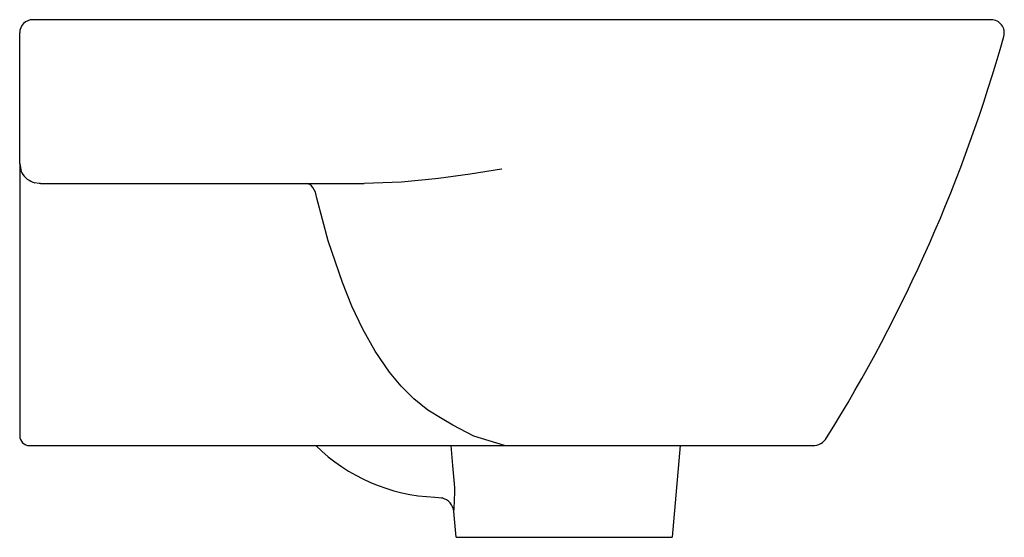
# Model space of a CAD drawing. Header units: millimetres. Extents: x 4032.61 to 4032.911, y 2208.88 to 2209.038.
import ezdxf

# ---------------------------------------------------------------- set-up
doc = ezdxf.new("R2010")
doc.units = ezdxf.units.MM
doc.layers.add('SANINDUSA', color=3, linetype='Continuous')

msp = doc.modelspace()

# ---------------------------------------------------------------- linework, layer by layer
at = {"layer": 'SANINDUSA'}
for p, q in [((4032.640215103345, 2209.038330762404), (4032.613707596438, 2209.038330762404)), ((4032.826761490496, 2209.038330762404), (4032.640215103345, 2209.038330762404)), ((4032.906757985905, 2209.038330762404), (4032.826761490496, 2209.038330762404)), ((4032.609811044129, 2208.994330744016), (4032.609811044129, 2209.034336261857)), ((4032.609811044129, 2208.994415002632), (4032.609811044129, 2208.994330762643)), ((4032.609811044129, 2208.994330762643), (4032.609811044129, 2208.913105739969)), ((4032.616180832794, 2208.988330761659), (4032.634546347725, 2208.988330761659)), ((4032.634546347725, 2208.988330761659), (4032.715045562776, 2208.988330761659)), ((4032.609811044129, 2208.913105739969), (4032.609811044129, 2208.911330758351)), ((4032.612811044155, 2208.908330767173), (4032.724388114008, 2208.908330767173)), ((4032.724388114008, 2208.908330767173), (4032.757891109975, 2208.908330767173)), ((4032.757891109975, 2208.908330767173), (4032.794811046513, 2208.908330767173)), ((4032.794811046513, 2208.908330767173), (4032.852003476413, 2208.908330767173)), ((4032.81155424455, 2208.908330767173), (4032.809104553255, 2208.880330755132)), ((4032.736574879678, 2208.892577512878), (4032.737740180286, 2208.892529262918)), ((4032.743104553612, 2208.880330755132), (4032.742414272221, 2208.888220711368)), ((4032.743104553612, 2208.880330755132), (4032.809104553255, 2208.880330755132))]:
    msp.add_line(p, q, dxfattribs=at)
for points in [[(4032.609811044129, 2208.994330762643), (4032.610267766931, 2208.992034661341), (4032.610464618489, 2208.99160757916)], [(4032.757051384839, 2208.99270944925), (4032.756986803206, 2208.992698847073), (4032.747395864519, 2208.991199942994), (4032.737781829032, 2208.989906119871), (4032.726423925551, 2208.988784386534), (4032.715045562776, 2208.988330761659)], [(4032.616180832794, 2208.988330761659), (4032.615786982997, 2208.98834232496), (4032.614446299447, 2208.988565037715)], [(4032.700567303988, 2208.983842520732), (4032.700383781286, 2208.984773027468), (4032.700116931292, 2208.985637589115), (4032.699773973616, 2208.986412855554), (4032.699364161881, 2208.987077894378), (4032.698898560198, 2208.987614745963), (4032.698389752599, 2208.988008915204), (4032.697851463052, 2208.988249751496), (4032.697298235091, 2208.988330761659)], [(4032.757891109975, 2208.908330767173), (4032.748548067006, 2208.911212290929), (4032.742161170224, 2208.914555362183), (4032.738856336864, 2208.91653668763), (4032.73449511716, 2208.919170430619), (4032.730197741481, 2208.922597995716), (4032.726304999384, 2208.92649749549), (4032.722804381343, 2208.930731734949), (4032.718426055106, 2208.937121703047), (4032.71461161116, 2208.943882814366), (4032.711284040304, 2208.950908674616), (4032.708366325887, 2208.958092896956), (4032.704064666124, 2208.970841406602), (4032.700567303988, 2208.983842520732)], [(4032.742637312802, 2208.896694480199), (4032.742117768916, 2208.902265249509), (4032.74155383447, 2208.908330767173)], [(4032.737740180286, 2208.892529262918), (4032.738630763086, 2208.892411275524), (4032.738822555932, 2208.892363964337)]]:
    msp.add_lwpolyline(points, dxfattribs=at)
for centre, radius, start, end in [((4032.613811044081, 2209.034330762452), 0.003999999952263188, 89.99999658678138, 180.0000034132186), ((4032.90656031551, 2209.034330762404), 0.004, 344.2815146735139, 90), ((4032.454057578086, 2209.161539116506), 0.4740432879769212, 328.0501034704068, 344.2980322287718), ((4032.615948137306, 2208.994657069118), 0.006274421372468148, 209.0791208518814, 256.1513017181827), ((4032.612811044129, 2208.911330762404), 0.003000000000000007, 180, 270), ((4032.85204528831, 2208.913330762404), 0.005000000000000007, 270, 328.0665990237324), ((4032.738850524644, 2208.947530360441), 0.05499994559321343, 225.4567027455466, 267.6286870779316), ((4032.710859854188, 2208.894490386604), 0.03185380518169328, 0.9828887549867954, 3.967697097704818), ((4032.73764393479, 2208.887705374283), 0.004795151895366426, 6.251008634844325, 75.88801222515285), ((4032.664458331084, 2208.894946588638), 0.078250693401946, 355.0695035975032, 0.06605387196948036)]:
    msp.add_arc(centre, radius, start, end, dxfattribs=at)

doc.saveas('drawing.dxf')
